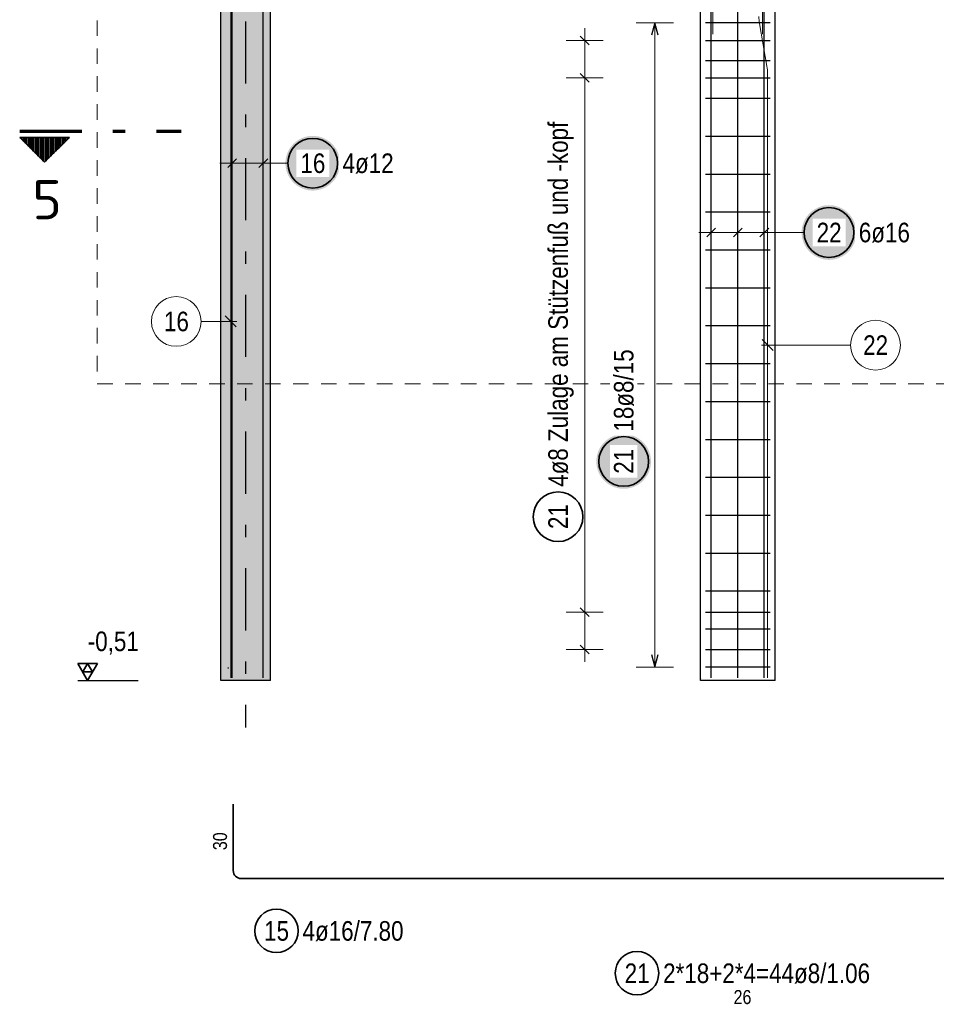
# Model space of a CAD drawing. Header units: millimetres. Extents: x -20 to 91, y -4 to 50.
# Tile 12 of 41: x 27.53 to 34.91, y 6.39 to 14.32. Entities that reach past the tile are written whole.
import ezdxf
from ezdxf.enums import TextEntityAlignment as Align

# ---------------------------------------------------------------- set-up
doc = ezdxf.new("R2010")
doc.units = ezdxf.units.MM
doc.linetypes.add('DASHDOTX2', pattern=[2, 1, -0.5, 0, -0.5])
doc.linetypes.add('HIDDEN', pattern=[0.375, 0.25, -0.125])
for name, color, linetype, lineweight in [('Achsen', 7, 'Continuous', 20), ('Bewehrung', 7, 'Continuous', 20), ('Schraffuren', 7, 'Continuous', 20)]:
    doc.layers.add(name, color=color, linetype=linetype, lineweight=lineweight)
doc.styles.add('Arial Narrow', font='ARIALN.TTF')
doc.styles.add('isocp', font='isocp', dxfattribs={"width": 1.1})

msp = doc.modelspace()

# ---------------------------------------------------------------- hatches: boundary and pattern name
at = {"lineweight": 50}
h = msp.add_hatch(dxfattribs=at)
h.set_pattern_fill('Mau', color=4, scale=0.01, angle=-90, style=0, pattern_type=2)
h.set_pattern_definition([(-90, (0, 0), (0.02, 1e-18), [])])
h.paths.add_polyline_path([(27.930423, 13.369366), (27.530423, 13.369366), (27.730423, 13.169366)])
at = {"layer": 'Bewehrung', "lineweight": 25, "true_color": 0xffffff}
for points in [[(30.108513, 13.162222), (30.108379, 13.1699), (30.107977, 13.177569), (30.107308, 13.185219), (30.106372, 13.192841), (30.10517, 13.200425), (30.103705, 13.207963), (30.101978, 13.215445), (30.09999, 13.222863), (30.097745, 13.230206), (30.095245, 13.237467), (30.092493, 13.244636), (30.089493, 13.251705), (30.086247, 13.258664), (30.082761, 13.265506), (30.079038, 13.272222), (30.075083, 13.278805), (30.070901, 13.285245), (30.066496, 13.291535), (30.061875, 13.297668), (30.057043, 13.303636), (30.052005, 13.309431), (30.046767, 13.315047), (30.041338, 13.320477), (30.035721, 13.325714), (30.029926, 13.330752), (30.023958, 13.335585), (30.017825, 13.340206), (30.011535, 13.344611), (30.005095, 13.348793), (29.998513, 13.352748), (29.991796, 13.356471), (29.984954, 13.359957), (29.977995, 13.363202), (29.970926, 13.366203), (29.963757, 13.368955), (29.956496, 13.371455), (29.949153, 13.3737), (29.941736, 13.375688), (29.934253, 13.377415), (29.926715, 13.37888), (29.919131, 13.380081), (29.911509, 13.381017), (29.903859, 13.381687), (29.896191, 13.382088), (29.888513, 13.382222), (29.880835, 13.382088), (29.873166, 13.381687), (29.865516, 13.381017), (29.857895, 13.380081), (29.85031, 13.37888), (29.842772, 13.377415), (29.83529, 13.375688), (29.827873, 13.3737), (29.820529, 13.371455), (29.813268, 13.368955), (29.806099, 13.366203), (29.799031, 13.363202), (29.792071, 13.359957), (29.785229, 13.356471), (29.778513, 13.352748), (29.771931, 13.348793), (29.76549, 13.344611), (29.7592, 13.340206), (29.753067, 13.335585), (29.747099, 13.330752), (29.741304, 13.325714), (29.735688, 13.320477), (29.730258, 13.315047), (29.725021, 13.309431), (29.719983, 13.303636), (29.71515, 13.297668), (29.710529, 13.291535), (29.706124, 13.285245), (29.701942, 13.278805), (29.697987, 13.272222), (29.694264, 13.265506), (29.690778, 13.258664), (29.687533, 13.251705), (29.684532, 13.244636), (29.68178, 13.237467), (29.67928, 13.230206), (29.677035, 13.222863), (29.675048, 13.215445), (29.67332, 13.207963), (29.671855, 13.200425), (29.670654, 13.192841), (29.669718, 13.185219), (29.669049, 13.177569), (29.668647, 13.1699), (29.668513, 13.162222), (29.668647, 13.154545), (29.669049, 13.146876), (29.669718, 13.139226), (29.670654, 13.131604), (29.671855, 13.12402), (29.67332, 13.116482), (29.675048, 13.109), (29.677035, 13.101582), (29.67928, 13.094239), (29.68178, 13.086978), (29.684532, 13.079809), (29.687533, 13.07274), (29.690778, 13.065781), (29.694264, 13.058939), (29.697987, 13.052222), (29.701942, 13.04564), (29.706124, 13.0392), (29.710529, 13.03291), (29.71515, 13.026777), (29.719983, 13.020809), (29.725021, 13.015014), (29.730258, 13.009398), (29.735688, 13.003968), (29.741304, 12.998731), (29.747099, 12.993693), (29.753067, 12.98886), (29.7592, 12.984239), (29.76549, 12.979834), (29.771931, 12.975652), (29.778513, 12.971697), (29.785229, 12.967974), (29.792071, 12.964488), (29.799031, 12.961242), (29.806099, 12.958242), (29.813268, 12.95549), (29.820529, 12.95299), (29.827873, 12.950745), (29.83529, 12.948757), (29.842772, 12.94703), (29.85031, 12.945565), (29.857895, 12.944363), (29.865516, 12.943428), (29.873166, 12.942758), (29.880835, 12.942356), (29.888513, 12.942222), (29.896191, 12.942356), (29.903859, 12.942758), (29.911509, 12.943428), (29.919131, 12.944363), (29.926715, 12.945565), (29.934253, 12.94703), (29.941736, 12.948757), (29.949153, 12.950745), (29.956496, 12.95299), (29.963757, 12.95549), (29.970926, 12.958242), (29.977995, 12.961242), (29.984954, 12.964488), (29.991796, 12.967974), (29.998513, 12.971697), (30.005095, 12.975652), (30.011535, 12.979834), (30.017825, 12.984239), (30.023958, 12.98886), (30.029926, 12.993693), (30.035721, 12.998731), (30.041338, 13.003968), (30.046767, 13.009398), (30.052005, 13.015014), (30.057043, 13.020809), (30.061875, 13.026777), (30.066496, 13.03291), (30.070901, 13.0392), (30.075083, 13.04564), (30.079038, 13.052222), (30.082761, 13.058939), (30.086247, 13.065781), (30.089493, 13.07274), (30.092493, 13.079809), (30.095245, 13.086978), (30.097745, 13.094239), (30.09999, 13.101582), (30.101978, 13.109), (30.103705, 13.116482), (30.10517, 13.12402), (30.106372, 13.131604), (30.107308, 13.139226), (30.107977, 13.146876)], [(34.262648, 12.604637), (34.262514, 12.612315), (34.262112, 12.619983), (34.261443, 12.627633), (34.260507, 12.635255), (34.259306, 12.642839), (34.257841, 12.650377), (34.256113, 12.65786), (34.254126, 12.665277), (34.251881, 12.672621), (34.249381, 12.679881), (34.246629, 12.68705), (34.243628, 12.694119), (34.240383, 12.701079), (34.236897, 12.707921), (34.233174, 12.714637), (34.229219, 12.721219), (34.225037, 12.727659), (34.220632, 12.73395), (34.216011, 12.740082), (34.211178, 12.74605), (34.20614, 12.751846), (34.200903, 12.757462), (34.195473, 12.762892), (34.189857, 12.768129), (34.184062, 12.773167), (34.178094, 12.777999), (34.171961, 12.782621), (34.165671, 12.787025), (34.159231, 12.791207), (34.152648, 12.795162), (34.145932, 12.798885), (34.13909, 12.802372), (34.13213, 12.805617), (34.125062, 12.808617), (34.117893, 12.811369), (34.110632, 12.813869), (34.103289, 12.816114), (34.095871, 12.818102), (34.088389, 12.819829), (34.080851, 12.821295), (34.073266, 12.822496), (34.065645, 12.823432), (34.057995, 12.824101), (34.050326, 12.824503), (34.042648, 12.824637), (34.03497, 12.824503), (34.027302, 12.824101), (34.019652, 12.823432), (34.01203, 12.822496), (34.004446, 12.821295), (33.996908, 12.819829), (33.989426, 12.818102), (33.982008, 12.816114), (33.974665, 12.813869), (33.967404, 12.811369), (33.960235, 12.808617), (33.953166, 12.805617), (33.946207, 12.802372), (33.939365, 12.798885), (33.932648, 12.795162), (33.926066, 12.791207), (33.919626, 12.787025), (33.913336, 12.782621), (33.907203, 12.777999), (33.901235, 12.773167), (33.89544, 12.768129), (33.889823, 12.762892), (33.884394, 12.757462), (33.879156, 12.751846), (33.874119, 12.74605), (33.869286, 12.740082), (33.864665, 12.73395), (33.86026, 12.727659), (33.856078, 12.721219), (33.852123, 12.714637), (33.8484, 12.707921), (33.844914, 12.701079), (33.841668, 12.694119), (33.838668, 12.68705), (33.835916, 12.679881), (33.833416, 12.672621), (33.831171, 12.665277), (33.829183, 12.65786), (33.827456, 12.650377), (33.825991, 12.642839), (33.824789, 12.635255), (33.823854, 12.627633), (33.823184, 12.619983), (33.822782, 12.612315), (33.822648, 12.604637), (33.822782, 12.596959), (33.823184, 12.58929), (33.823854, 12.581641), (33.824789, 12.574019), (33.825991, 12.566434), (33.827456, 12.558896), (33.829183, 12.551414), (33.831171, 12.543997), (33.833416, 12.536653), (33.835916, 12.529392), (33.838668, 12.522223), (33.841668, 12.515155), (33.844914, 12.508195), (33.8484, 12.501353), (33.852123, 12.494637), (33.856078, 12.488055), (33.86026, 12.481614), (33.864665, 12.475324), (33.869286, 12.469191), (33.874119, 12.463224), (33.879156, 12.457428), (33.884394, 12.451812), (33.889823, 12.446382), (33.89544, 12.441145), (33.901235, 12.436107), (33.907203, 12.431275), (33.913336, 12.426653), (33.919626, 12.422249), (33.926066, 12.418066), (33.932648, 12.414111), (33.939365, 12.410388), (33.946207, 12.406902), (33.953166, 12.403657), (33.960235, 12.400656), (33.967404, 12.397905), (33.974665, 12.395404), (33.982008, 12.393159), (33.989426, 12.391172), (33.996908, 12.389444), (34.004446, 12.387979), (34.01203, 12.386778), (34.019652, 12.385842), (34.027302, 12.385173), (34.03497, 12.384771), (34.042648, 12.384637), (34.050326, 12.384771), (34.057995, 12.385173), (34.065645, 12.385842), (34.073266, 12.386778), (34.080851, 12.387979), (34.088389, 12.389444), (34.095871, 12.391172), (34.103289, 12.393159), (34.110632, 12.395404), (34.117893, 12.397905), (34.125062, 12.400656), (34.13213, 12.403657), (34.13909, 12.406902), (34.145932, 12.410388), (34.152648, 12.414111), (34.159231, 12.418066), (34.165671, 12.422249), (34.171961, 12.426653), (34.178094, 12.431275), (34.184062, 12.436107), (34.189857, 12.441145), (34.195473, 12.446382), (34.200903, 12.451812), (34.20614, 12.457428), (34.211178, 12.463224), (34.216011, 12.469191), (34.220632, 12.475324), (34.225037, 12.481614), (34.229219, 12.488055), (34.233174, 12.494637), (34.236897, 12.501353), (34.240383, 12.508195), (34.243628, 12.515155), (34.246629, 12.522223), (34.249381, 12.529392), (34.251881, 12.536653), (34.254126, 12.543997), (34.256113, 12.551414), (34.257841, 12.558896), (34.259306, 12.566434), (34.260507, 12.574019), (34.261443, 12.581641), (34.262112, 12.58929)], [(32.610499, 10.762404), (32.610365, 10.770082), (32.609963, 10.777751), (32.609294, 10.785401), (32.608358, 10.793022), (32.607157, 10.800607), (32.605691, 10.808145), (32.603964, 10.815627), (32.601976, 10.823045), (32.599731, 10.830388), (32.597231, 10.837649), (32.594479, 10.844818), (32.591479, 10.851886), (32.588234, 10.858846), (32.584747, 10.865688), (32.581024, 10.872404), (32.577069, 10.878987), (32.572887, 10.885427), (32.568483, 10.891717), (32.563861, 10.89785), (32.559029, 10.903818), (32.553991, 10.909613), (32.548754, 10.915229), (32.543324, 10.920659), (32.537708, 10.925896), (32.531912, 10.930934), (32.525944, 10.935767), (32.519812, 10.940388), (32.513521, 10.944793), (32.507081, 10.948975), (32.500499, 10.95293), (32.493783, 10.956653), (32.48694, 10.960139), (32.479981, 10.963384), (32.472912, 10.966385), (32.465743, 10.969137), (32.458483, 10.971637), (32.451139, 10.973882), (32.443722, 10.975869), (32.436239, 10.977597), (32.428701, 10.979062), (32.421117, 10.980263), (32.413495, 10.981199), (32.405845, 10.981868), (32.398177, 10.98227), (32.390499, 10.982404), (32.382821, 10.98227), (32.375152, 10.981868), (32.367503, 10.981199), (32.359881, 10.980263), (32.352296, 10.979062), (32.344758, 10.977597), (32.337276, 10.975869), (32.329859, 10.973882), (32.322515, 10.971637), (32.315254, 10.969137), (32.308085, 10.966385), (32.301017, 10.963384), (32.294057, 10.960139), (32.287215, 10.956653), (32.280499, 10.95293), (32.273917, 10.948975), (32.267476, 10.944793), (32.261186, 10.940388), (32.255053, 10.935767), (32.249086, 10.930934), (32.24329, 10.925896), (32.237674, 10.920659), (32.232244, 10.915229), (32.227007, 10.909613), (32.221969, 10.903818), (32.217136, 10.89785), (32.212515, 10.891717), (32.208111, 10.885427), (32.203928, 10.878987), (32.199973, 10.872404), (32.19625, 10.865688), (32.192764, 10.858846), (32.189519, 10.851886), (32.186518, 10.844818), (32.183766, 10.837649), (32.181266, 10.830388), (32.179021, 10.823045), (32.177034, 10.815627), (32.175306, 10.808145), (32.173841, 10.800607), (32.17264, 10.793022), (32.171704, 10.785401), (32.171035, 10.777751), (32.170633, 10.770082), (32.170499, 10.762404), (32.170633, 10.754726), (32.171035, 10.747058), (32.171704, 10.739408), (32.17264, 10.731786), (32.173841, 10.724202), (32.175306, 10.716664), (32.177034, 10.709182), (32.179021, 10.701764), (32.181266, 10.694421), (32.183766, 10.68716), (32.186518, 10.679991), (32.189519, 10.672922), (32.192764, 10.665963), (32.19625, 10.659121), (32.199973, 10.652404), (32.203928, 10.645822), (32.208111, 10.639382), (32.212515, 10.633092), (32.217136, 10.626959), (32.221969, 10.620991), (32.227007, 10.615196), (32.232244, 10.609579), (32.237674, 10.60415), (32.24329, 10.598912), (32.249086, 10.593875), (32.255053, 10.589042), (32.261186, 10.584421), (32.267476, 10.580016), (32.273917, 10.575834), (32.280499, 10.571879), (32.287215, 10.568156), (32.294057, 10.56467), (32.301017, 10.561424), (32.308085, 10.558424), (32.315254, 10.555672), (32.322515, 10.553172), (32.329859, 10.550927), (32.337276, 10.548939), (32.344758, 10.547212), (32.352296, 10.545747), (32.359881, 10.544545), (32.367503, 10.54361), (32.375152, 10.54294), (32.382821, 10.542538), (32.390499, 10.542404), (32.398177, 10.542538), (32.405845, 10.54294), (32.413495, 10.54361), (32.421117, 10.544545), (32.428701, 10.545747), (32.436239, 10.547212), (32.443722, 10.548939), (32.451139, 10.550927), (32.458483, 10.553172), (32.465743, 10.555672), (32.472912, 10.558424), (32.479981, 10.561424), (32.48694, 10.56467), (32.493783, 10.568156), (32.500499, 10.571879), (32.507081, 10.575834), (32.513521, 10.580016), (32.519812, 10.584421), (32.525944, 10.589042), (32.531912, 10.593875), (32.537708, 10.598912), (32.543324, 10.60415), (32.548754, 10.609579), (32.553991, 10.615196), (32.559029, 10.620991), (32.563861, 10.626959), (32.568483, 10.633092), (32.572887, 10.639382), (32.577069, 10.645822), (32.581024, 10.652404), (32.584747, 10.659121), (32.588234, 10.665963), (32.591479, 10.672922), (32.594479, 10.679991), (32.597231, 10.68716), (32.599731, 10.694421), (32.601976, 10.701764), (32.603964, 10.709182), (32.605691, 10.716664), (32.607157, 10.724202), (32.608358, 10.731786), (32.609294, 10.739408), (32.609963, 10.747058)]]:
    msp.add_hatch(color=7, dxfattribs=at).paths.add_polyline_path(points)
at = {"layer": 'Schraffuren', "lineweight": 13, "true_color": 0xd7ffd7}
msp.add_hatch(color=254, dxfattribs=at).paths.add_polyline_path([(29.148672, 8.999979), (29.548672, 8.999981), (29.548672, 17.799981), (29.148672, 17.799979)])

# ---------------------------------------------------------------- linework, layer by layer
at = {"color": 1, "linetype": 'DASHDOTX2', "lineweight": 70, "ltscale": 0.5}
msp.add_line((27.530423, 13.419366), (28.830423, 13.419366), dxfattribs=at)
at = {"color": 2, "linetype": 'Continuous', "lineweight": 35}
for p, q in [((27.530423, 13.369366), (27.930423, 13.369366)), ((27.530423, 13.369366), (27.730423, 13.169366)), ((27.730423, 13.169366), (27.930423, 13.369366))]:
    msp.add_line(p, q, dxfattribs=at)
at = {"color": 2, "linetype": 'Continuous', "lineweight": 35, "ltscale": 0.5}
for p, q in [((28.155416, 9.136376), (27.997916, 9.136376)), ((27.997916, 9.136376), (28.076666, 8.999981)), ((28.076666, 9.136376), (28.037291, 9.068179)), ((28.076666, 8.999981), (28.155416, 9.136376)), ((28.116041, 9.068179), (28.076666, 9.136376)), ((28.037291, 9.068179), (28.116041, 9.068179))]:
    msp.add_line(p, q, dxfattribs=at)
at = {"color": 3, "linetype": 'Continuous', "lineweight": 25, "ltscale": 0.5}
msp.add_line((27.997916, 8.999981), (28.483016, 8.999981), dxfattribs=at)
at = {"color": 9, "linetype": 'Continuous', "lineweight": 0}
msp.add_circle((29.208621, 9.099981), 0.00222, dxfattribs=at)
at = {"layer": 'Achsen', "color": 3, "linetype": 'DASHDOTX2', "lineweight": 25, "ltscale": 0.5}
msp.add_line((29.348667, 19.802997), (29.348667, 8.620376), dxfattribs=at)
at = {"layer": 'Achsen', "color": 3, "linetype": 'Continuous', "lineweight": 25}
for p, q in [((33.008272, 8.999981), (33.008272, 14.399979)), ((33.608272, 8.999981), (33.608272, 14.399979)), ((33.608272, 8.999979), (33.008272, 8.999979))]:
    msp.add_line(p, q, dxfattribs=at)
at = {"layer": 'Bewehrung', "color": 9, "linetype": 'Continuous', "lineweight": 0, "ltscale": 0.5}
for p, q in [((29.228618, 19.619979), (29.228672, 9.019979)), ((33.543482, 13.941885), (33.483063, 14.287139)), ((33.548272, 9.019979), (33.548272, 13.886723)), ((28.990525, 11.888806), (29.278657, 11.888807)), ((29.272851, 11.844613), (29.184463, 11.933001)), ((33.504078, 11.74239), (33.592467, 11.654001)), ((34.216691, 11.698195), (33.498272, 11.698195))]:
    msp.add_line(p, q, dxfattribs=at)
at = {"layer": 'Bewehrung', "color": 3, "linetype": 'Continuous', "lineweight": 25, "ltscale": 0.5}
for p, q in [((29.240725, 9.019979), (29.240675, 18.958261)), ((29.240725, 9.019979), (29.240675, 18.958261)), ((29.490725, 9.019979), (29.490675, 18.958261)), ((29.490725, 9.019979), (29.490675, 18.958261)), ((33.094273, 9.019981), (33.094273, 16.313756)), ((33.094273, 9.019981), (33.094273, 16.313756)), ((33.308273, 9.019981), (33.308273, 16.313756)), ((33.308273, 9.019981), (33.308273, 16.313756)), ((33.522272, 9.019981), (33.522272, 16.313756)), ((33.522272, 9.019981), (33.522272, 16.313756)), ((32.640499, 14.291975), (32.613704, 14.191975)), ((32.667294, 14.191975), (32.640499, 14.291975)), ((33.568272, 14.291975), (33.048272, 14.291975)), ((32.04131, 14.185336), (32.112021, 14.114626)), ((33.048272, 14.149981), (33.568272, 14.149981)), ((33.568272, 13.987034), (33.048272, 13.987034)), ((32.04131, 13.885336), (32.112021, 13.814626)), ((33.048272, 13.849981), (33.568272, 13.849981)), ((33.568272, 13.682094), (33.048272, 13.682094)), ((33.568272, 13.377153), (33.048272, 13.377153)), ((29.205349, 13.126864), (29.276059, 13.197575)), ((29.205349, 13.126864), (29.276059, 13.197575)), ((29.455349, 13.126865), (29.526059, 13.197576)), ((29.455349, 13.126865), (29.526059, 13.197576)), ((33.568272, 13.072212), (33.048272, 13.072212)), ((33.568272, 12.767271), (33.048272, 12.767271)), ((33.058917, 12.569282), (33.129628, 12.639992)), ((33.058917, 12.569282), (33.129628, 12.639992)), ((33.272917, 12.569282), (33.343628, 12.639992)), ((33.272917, 12.569282), (33.343628, 12.639992)), ((33.486917, 12.569282), (33.557628, 12.639992)), ((33.486917, 12.569282), (33.557628, 12.639992)), ((33.568272, 12.46233), (33.048272, 12.46233)), ((33.568272, 12.157389), (33.048272, 12.157389)), ((33.568272, 11.852449), (33.048272, 11.852449)), ((33.568272, 11.547508), (33.048272, 11.547508)), ((33.568272, 11.242567), (33.048272, 11.242567)), ((33.568272, 10.937626), (33.048272, 10.937626)), ((33.568272, 10.632685), (33.048272, 10.632685)), ((33.568272, 10.327744), (33.048272, 10.327744)), ((33.568272, 10.022804), (33.048272, 10.022804)), ((33.568272, 9.717863), (33.048272, 9.717863)), ((32.04131, 9.585339), (32.112021, 9.514628)), ((33.048272, 9.549983), (33.568272, 9.549983)), ((33.568272, 9.412922), (33.048272, 9.412922)), ((32.04131, 9.285339), (32.112021, 9.214628)), ((32.613704, 9.207981), (32.640499, 9.107981)), ((32.640499, 9.107981), (32.667294, 9.207981)), ((33.048272, 9.249983), (33.568272, 9.249983)), ((33.568272, 9.107981), (33.048272, 9.107981))]:
    msp.add_line(p, q, dxfattribs=at)
at = {"layer": 'Bewehrung', "color": 9, "linetype": 'Continuous', "lineweight": 0}
for p, q in [((33.108272, 14.199979), (33.108272, 16.399979)), ((33.508272, 14.199979), (33.508272, 16.399979))]:
    msp.add_line(p, q, dxfattribs=at)
at = {"layer": 'Bewehrung', "color": 9, "linetype": 'HIDDEN', "lineweight": 0, "ltscale": 0.5}
for p, q in [((28.15507, 14.761395), (28.15507, 11.385873)), ((28.15507, 11.385873), (47.413541, 11.385873))]:
    msp.add_line(p, q, dxfattribs=at)
at = {"layer": 'Bewehrung', "color": 5, "linetype": 'Continuous', "lineweight": 18, "ltscale": 0.5}
for p, q in [((32.790499, 14.291975), (32.490499, 14.291975)), ((32.640499, 9.107981), (32.640499, 14.291975)), ((32.076666, 9.149983), (32.076666, 14.249981)), ((31.926666, 14.149981), (32.226666, 14.149981)), ((31.926666, 13.849981), (32.226666, 13.849981)), ((29.240705, 13.012219), (29.240703, 13.312219)), ((29.240705, 13.012219), (29.240703, 13.312219)), ((29.490705, 13.01222), (29.490703, 13.31222)), ((29.490705, 13.01222), (29.490703, 13.31222)), ((29.590704, 13.162221), (29.140704, 13.162219)), ((29.688513, 13.162221), (29.590704, 13.162221)), ((33.094273, 12.454637), (33.094273, 12.754637)), ((33.094273, 12.454637), (33.094273, 12.754637)), ((33.308273, 12.454637), (33.308273, 12.754637)), ((33.308273, 12.454637), (33.308273, 12.754637)), ((33.522272, 12.454637), (33.522272, 12.754637)), ((33.522272, 12.454637), (33.522272, 12.754637)), ((33.622272, 12.604637), (32.994273, 12.604637)), ((33.842648, 12.604637), (33.622272, 12.604637)), ((31.926666, 9.549983), (32.226666, 9.549983)), ((31.926666, 9.249983), (32.226666, 9.249983)), ((32.490499, 9.107981), (32.790499, 9.107981))]:
    msp.add_line(p, q, dxfattribs=at)
at = {"layer": 'Bewehrung', "color": 2, "linetype": 'Continuous', "lineweight": 35, "ltscale": 0.5}
for p, q in [((29.248621, 7.469484), (29.248621, 8.005484)), ((44.248621, 7.405484), (29.312621, 7.405484))]:
    msp.add_line(p, q, dxfattribs=at)
for centre, radius in [((29.888513, 13.162222), 0.2), ((34.042648, 12.604637), 0.2), ((32.390499, 10.762404), 0.2), ((31.862598, 10.317793), 0.2), ((29.596486, 6.984819), 0.175), ((32.497898, 6.644023), 0.175)]:
    msp.add_circle(centre, radius, dxfattribs=at)
at = {"layer": 'Bewehrung', "color": 9, "linetype": 'Continuous', "lineweight": 0, "ltscale": 0.5}
for centre in [(28.790525, 11.888805), (34.416691, 11.698195)]:
    msp.add_circle(centre, 0.2, dxfattribs=at)
at = {"layer": 'Bewehrung', "color": 9, "linetype": 'Continuous', "lineweight": 0}
msp.add_circle((33.008272, 9.019979), 0.00222, dxfattribs=at)
at = {"layer": 'Bewehrung', "color": 9, "linetype": 'Continuous', "lineweight": 0, "ltscale": 0.5}
for centre, start, end in [((33.798272, 14.342301), 180, 189.9262455), ((33.228272, 13.886723), 0, 9.9262455)]:
    msp.add_arc(centre, 0.32, start, end, dxfattribs=at)
at = {"layer": 'Bewehrung', "color": 2, "linetype": 'Continuous', "lineweight": 35, "ltscale": 0.5}
msp.add_arc((29.312621, 7.469484), 0.064, 180, 270, dxfattribs=at)
at = {"layer": 'Schraffuren', "color": 3, "linetype": 'Continuous', "lineweight": 25}
for p, q in [((29.148621, 8.999981), (29.148621, 17.799981)), ((29.548672, 8.999981), (29.548672, 17.799981)), ((29.548672, 8.999979), (29.148672, 8.999979))]:
    msp.add_line(p, q, dxfattribs=at)

# ---------------------------------------------------------------- texts
at = {"color": 2, "lineweight": 35, "style": 'isocp', "width": 1.15}
msp.add_text('5', height=0.315, dxfattribs=at).set_placement((27.750981, 12.711262), align=Align.CENTER)
at = {"color": 2, "lineweight": 35, "insert": (28.027841, 9.393731), "char_height": 0.1575, "attachment_point": 1, "line_spacing_factor": 0.9, "style": 'Arial Narrow'}
msp.add_mtext(' -0,51', dxfattribs=at)
at = {"layer": 'Bewehrung', "color": 2, "lineweight": 35, "char_height": 0.1575, "attachment_point": 1, "rotation": 90, "line_spacing_factor": 0.9, "style": 'Arial Narrow'}
for s, insert in [('4ø8 Zulage am Stützenfuß und -kopf', (31.783848, 10.557793)), ('21', (31.783848, 10.218568))]:
    msp.add_mtext(s, dxfattribs=dict(at, insert=insert))
at = {"layer": 'Bewehrung', "color": 9, "lineweight": 0, "char_height": 0.1575, "attachment_point": 1, "line_spacing_factor": 0.9, "style": 'Arial Narrow'}
for s, insert in [('16', (28.6913, 11.967555)), ('22', (34.317466, 11.776945))]:
    msp.add_mtext(s, dxfattribs=dict(at, insert=insert))
at = {"layer": 'Bewehrung', "color": 3, "lineweight": 25, "insert": (29.086121, 7.634609), "char_height": 0.1125, "attachment_point": 1, "rotation": 90, "line_spacing_factor": 0.9, "style": 'Arial Narrow'}
msp.add_mtext('30', dxfattribs=at)
at = {"layer": 'Bewehrung', "color": 2, "lineweight": 35, "char_height": 0.1575, "attachment_point": 1, "line_spacing_factor": 0.9, "style": 'Arial Narrow'}
for s, insert in [('15', (29.497261, 7.063569)), ('4ø16/7.80', (29.806486, 7.063569)), ('2*18+2*4=44ø8/1.06', (32.707898, 6.722773)), ('21', (32.398673, 6.722773))]:
    msp.add_mtext(s, dxfattribs=dict(at, insert=insert))
at = {"layer": 'Bewehrung', "color": 3, "lineweight": 25, "insert": (33.274897, 6.508569), "char_height": 0.1125, "attachment_point": 1, "line_spacing_factor": 0.9, "style": 'Arial Narrow'}
msp.add_mtext('26', dxfattribs=at)

# ---------------------------------------------------------------- next in the draw order: texts
at = {"layer": 'Bewehrung', "color": 2, "lineweight": 35, "char_height": 0.1575, "attachment_point": 1, "line_spacing_factor": 0.9, "style": 'Arial Narrow', "bg_fill": 3, "box_fill_scale": 1.2, "bg_fill_color": 256, "bg_fill_true_color": 13158600, "bg_fill_transparency": 0}
for s, insert in [('16', (29.789288, 13.240972)), ('4ø12', (30.128513, 13.240972)), ('22', (33.943423, 12.683387)), ('6ø16', (34.282648, 12.683387))]:
    msp.add_mtext(s, dxfattribs=dict(at, insert=insert))
at = {"layer": 'Bewehrung', "color": 2, "lineweight": 35, "char_height": 0.1575, "attachment_point": 1, "rotation": 90, "line_spacing_factor": 0.9, "style": 'Arial Narrow', "bg_fill": 3, "box_fill_scale": 1.2, "bg_fill_color": 256, "bg_fill_true_color": 13158600, "bg_fill_transparency": 0}
for s, insert in [('18ø8/15', (32.311749, 11.002404)), ('21', (32.311749, 10.663179))]:
    msp.add_mtext(s, dxfattribs=dict(at, insert=insert))

doc.saveas('drawing.dxf')
